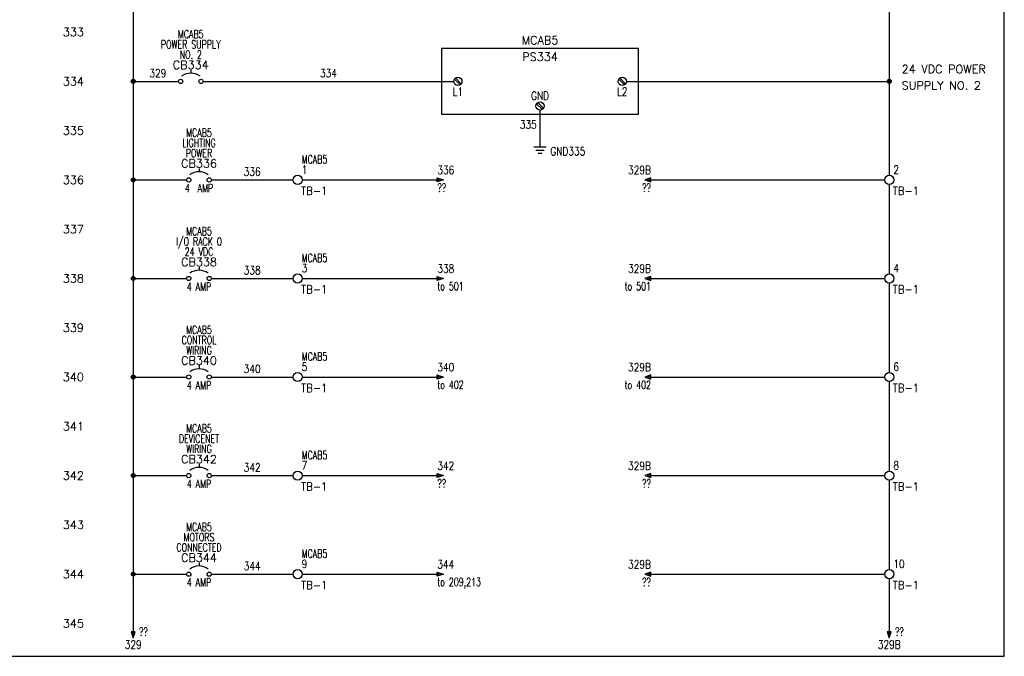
# Model space of a CAD drawing. Header units: inches. Extents: x 0 to 30, y 0 to 19.
# Tile 4 of 5: x 15 to 30, y 0 to 9.7. Entities that reach past the tile are written whole.
import ezdxf
from ezdxf.enums import TextEntityAlignment as Align

# ---------------------------------------------------------------- set-up
doc = ezdxf.new("R2010")
doc.units = ezdxf.units.IN
doc.header["$MEASUREMENT"] = 0
for name, color, linetype in [('BLK_14AWG', 252, 'Continuous'), ('DESC', 1, 'Continuous'), ('GRN', 76, 'Continuous'), ('LOC', 140, 'Continuous'), ('MISC', 30, 'Continuous'), ('RED_18AWG', 1, 'Continuous'), ('SYMS', 7, 'Continuous'), ('TAGS', 30, 'Continuous'), ('TERMS', 6, 'Continuous'), ('WHT_16AWG', 7, 'Continuous'), ('WIRECOPY', 52, 'Continuous'), ('WIRENO', 3, 'Continuous'), ('WIREREF', 52, 'Continuous'), ('XREF', 7, 'Continuous')]:
    doc.layers.add(name, color=color, linetype=linetype)
doc.layers.add('Viewports', color=3, linetype='Continuous', plot=False)
doc.styles.add('LEGACY', font='romans.shx')
doc.styles.add('ROMANS', font='ROMANS.shx', dxfattribs={"height": 0.125})
doc.styles.add('WD', font='romans.shx')

# ---------------------------------------------------------------- blocks, each defined once
blk = doc.blocks.new('HPS1SUP')
for p, q in [((-0.25, 0.5), (-0.25, -0.5)), ((2.75, 0.5), (-0.25, 0.5)), ((2.75, -0.5), (2.75, 0.5)), ((-0.052, 0.035), (0.035, -0.052)), ((-0.035, 0.052), (0.052, -0.035)), ((2.448, 0.035), (2.535, -0.052)), ((2.465, 0.052), (2.552, -0.035)), ((1.198, -0.34), (1.285, -0.427)), ((1.215, -0.323), (1.302, -0.41)), ((-0.25, -0.5), (2.75, -0.5))]:
    blk.add_line(p, q)
for centre in [(0, 0), (2.5, 0), (1.25, -0.375)]:
    blk.add_circle(centre, 0.0625)
at = {"style": 'LEGACY'}
for tag, p in [('INST', (1.25, 0.875)), ('LOC', (1.375, 0.625)), ('TAG1', (1.25, 0.375))]:
    blk.add_attdef(tag, text='', height=0.125, dxfattribs=at).set_placement(p, align=Align.MIDDLE_CENTER)
for tag, p in [('DESC1', (6.75, 0.375)), ('DESC2', (6.75, 0.125)), ('DESC3', (6.75, -0.125))]:
    blk.add_attdef(tag, p, '', height=0.125, dxfattribs=at)
at = {"flags": 1}
for tag, p, style in [('X4TERM01', (-0.062, 0), 'LEGACY'), ('ASSYCODE', (0, 0), 'ROMANS'), ('FAMILY', (0, 0), 'ROMANS'), ('CAT', (0, 0), 'ROMANS'), ('MFG', (0, 0), 'ROMANS'), ('X1TERM02', (2.562, 0), 'LEGACY'), ('X8TERM03', (1.25, -0.438), 'LEGACY')]:
    blk.add_attdef(tag, p, '', height=0.01, dxfattribs=dict(at, style=style))
at = {"linetype": 'Continuous', "style": 'LEGACY', "width": 0.8}
for tag, p in [('TERM01', (0, -0.094)), ('TERM02', (2.5, -0.094))]:
    blk.add_attdef(tag, text='', height=0.125, dxfattribs=at).set_placement(p, align=Align.TOP_CENTER)
blk.add_attdef('TERM03', text='', height=0.125, dxfattribs=at).set_placement((1.25, -0.281), align=Align.CENTER)
blk = doc.blocks.new('WDDOT')
for radius in [0.03, 0.0187, 0.00929]:
    blk.add_circle((0, 0), radius)
blk = doc.blocks.new('HA1S1')
for points in [[(0, 0), (0, 0.031), (0.094, 0), (0, -0.031), (0, 0)], [(0.011, 0.016), (0.011, -0.016), (0.058, 0), (0.011, 0.016)]]:
    blk.add_lwpolyline(points)
at = {"style": 'WD', "width": 0.8, "flags": 8}
blk.add_attdef('WIRENO', (0, 0.087), '', height=0.125, dxfattribs=at)
at = {"style": 'WD', "flags": 1}
for tag, p in [('SIGCODE', (-0.02, 0.047)), ('X4TERM01', (0, 0))]:
    blk.add_attdef(tag, p, '', height=0.01, dxfattribs=at)
at = {"style": 'WD', "width": 0.7}
for tag, p in [('XREF', (0, -0.181)), ('DESC1', (0, -0.356))]:
    blk.add_attdef(tag, p, '', height=0.125, dxfattribs=at)
blk = doc.blocks.new('HA1S3')
for points in [[(0, 0), (0, 0.031), (-0.094, 0), (0, -0.031), (0, 0)], [(-0.011, -0.016), (-0.011, 0.016), (-0.058, 0), (-0.011, -0.016)]]:
    blk.add_lwpolyline(points)
at = {"style": 'WD', "width": 0.8, "flags": 8}
blk.add_attdef('WIRENO', text='', height=0.125, dxfattribs=at).set_placement((0, 0.087), align=Align.RIGHT)
at = {"style": 'WD', "flags": 1}
blk.add_attdef('SIGCODE', text='', height=0.01, dxfattribs=at).set_placement((-0.02, 0.047), align=Align.RIGHT)
blk.add_attdef('X1TERM01', (0, 0), '', height=0.01, dxfattribs=at)
at = {"style": 'WD', "width": 0.7}
for tag, p in [('XREF', (0, -0.181)), ('DESC1', (0, -0.356))]:
    blk.add_attdef(tag, text='', height=0.125, dxfattribs=at).set_placement(p, align=Align.RIGHT)
blk = doc.blocks.new('HCB1')
blk.add_line((0, 0.173), (0, 0.126))
for centre in [(-0.155, 0), (0.155, 0)]:
    blk.add_circle(centre, 0.0322)
blk.add_arc((0, -0.109), 0.234, 53.1301, 126.8699)
at = {"style": 'WD', "width": 0.7}
for tag, p in [('INST', (0, 0.826)), ('LOC', (0, 0.656)), ('DESC1', (0, 0.5)), ('DESC2', (0, 0.344)), ('RATING1', (0, -0.188)), ('XREF', (0, -0.344))]:
    blk.add_attdef(tag, text='', height=0.125, dxfattribs=at).set_placement(p, align=Align.CENTER)
at = {"style": 'WD'}
blk.add_attdef('TAG1', text='', height=0.125, dxfattribs=at).set_placement((0, 0.188), align=Align.CENTER)
for tag, p in [('X2LINK', (0, 0.219)), ('X8LINK', (0, 0))]:
    blk.add_attdef(tag, p, '', height=0.01, dxfattribs=at)
for tag, p, height, flags in [('FAMILY', (0.205, 0.152), 0.01, 9), ('X4TERM01', (-0.188, 0), 0.0125, 1), ('X1TERM02', (0.188, 0), 0.0125, 1), ('CONTACT', (0.205, 0.133), 0.01, 9)]:
    blk.add_attdef(tag, p, '', height=height, dxfattribs=dict(at, flags=flags))
at = {"linetype": 'Continuous', "style": 'WD', "flags": 9}
for tag, p in [('ASSYCODE', (0.219, 0.062)), ('MFG', (0.228, 0.089)), ('CAT', (0.23, 0.108))]:
    blk.add_attdef(tag, text='', height=0.01, dxfattribs=at).set_placement(p, align=Align.CENTER)
at = {"linetype": 'Continuous', "style": 'WD', "flags": 8}
blk.add_attdef('TERM01', text='', height=0.125, dxfattribs=at).set_placement((-0.25, -0.031), align=Align.TOP_RIGHT)
blk.add_attdef('TERM02', text='', height=0.125, dxfattribs=at).set_placement((0.25, -0.031), align=Align.TOP_LEFT)
blk = doc.blocks.new('HT0002')
blk.add_circle((0, 0), 0.0699)
at = {"style": 'WD'}
for tag, p, width in [('INST', (0.062, 0.42), 0.7), ('LOC', (0.062, 0.25), 0.7), ('DESC1', (0.053, -0.385), 0.8)]:
    blk.add_attdef(tag, p, '', height=0.125, dxfattribs=dict(at, width=width))
at = {"linetype": 'Continuous', "style": 'WD'}
for tag, p, height, width, flags in [('TERM01', (0.062, 0.094), 0.125, 0.8, 8), ('TAGSTRIP', (0.053, -0.229), 0.125, 0.9, 8), ('CAT', (0.213, -0.406), 0.109, 0.8, 1), ('DESC2', (0.053, -0.541), 0.125, 0.8, 8), ('DESC3', (0.053, -0.698), 0.125, 0.8, 8)]:
    blk.add_attdef(tag, p, '', height=height, dxfattribs=dict(at, width=width, flags=flags))
at = {"style": 'WD', "flags": 1}
for tag, p, height in [('X4TERM01', (-0.07, 0), 0.0125), ('X4TERMDESC01', (-0.055, -0.023), 0.025), ('X2TERMDESC01', (-0.006, 0.029), 0.025), ('X2TERM01', (0, 0.07), 0.0125), ('STRIPSEQ', (0, 0), 0.00125), ('X2PIN01', (0.033, 0.084), 0.0125), ('X1TERMDESC01', (0.039, 0.007), 0.025), ('X1TERM01', (0.07, 0), 0.0125), ('X1PIN01', (0.087, 0.016), 0.0125), ('X4PIN01', (-0.114, -0.038), 0.0125), ('LINKTERM', (0, -0.002), 0.00125), ('X8TERM01', (0, -0.07), 0.0125), ('X8TERMDESC01', (0, -0.054), 0.025), ('X8PIN01', (0.026, -0.096), 0.0125)]:
    blk.add_attdef(tag, p, '', height=height, dxfattribs=at)
at = {"linetype": 'Continuous', "style": 'WD', "width": 0.8, "flags": 1}
blk.add_attdef('MFG', text='', height=0.109, dxfattribs=at).set_placement((0.088, -0.406), align=Align.RIGHT)
at = {"style": 'WD', "width": 0.7, "flags": 1}
blk.add_attdef('ASSYCODE', (0.062, -0.281), '', height=0.01, dxfattribs=at)
blk = doc.blocks.new('WD_WNH')
at = {"linetype": 'Continuous', "style": 'WD', "width": 0.8}
blk.add_attdef('WIRENO', text='', height=0.125, dxfattribs=at).set_placement((0, 0.062), align=Align.CENTER)
at = {"style": 'WD', "flags": 1}
for tag, p in [('W01USER', (0, 0.078)), ('W02USER', (0, 0.07)), ('W03USER', (0, 0.062)), ('W04USER', (0, 0.055)), ('W05USER', (0, 0.047)), ('W06USER', (0, 0.039)), ('W07USER', (0, 0.031)), ('W08USER', (0, 0.023)), ('W09USER', (0, 0.016)), ('W10USER', (0, 0.008))]:
    blk.add_attdef(tag, text='', height=0.005, dxfattribs=at).set_placement(p, align=Align.CENTER)
blk = doc.blocks.new('VGND2')
for p, q in [((0, -0.125), (0, 0)), ((0.09375, -0.125), (-0.09375, -0.125)), ((-0.0625, -0.171875), (0.0625, -0.171875)), ((-0.03125, -0.21875), (0.03125, -0.21875))]:
    blk.add_line(p, q)
at = {"style": 'WD', "width": 0.8}
for tag, p in [('INST', (0.15625, 0.125)), ('LOC', (0.15625, -0.03125)), ('TAG1', (0.15625, -0.1875)), ('DESC1', (0.15625, -0.34375)), ('DESC2', (0.15625, -0.5))]:
    blk.add_attdef(tag, text='', height=0.125, dxfattribs=at).set_placement(p, align=Align.MIDDLE_LEFT)
at = {"style": 'WD', "flags": 1}
for tag in ['ASSYCODE', 'X2TERM01', 'CAT', 'MFG', 'FAMILY']:
    blk.add_attdef(tag, (0, 0), '', height=0.01, dxfattribs=at)
blk = doc.blocks.new('WD_WNV')
at = {"linetype": 'Continuous', "style": 'WD', "width": 0.8}
blk.add_attdef('WIRENO', text='', height=0.125, dxfattribs=at).set_placement((-0.05, 0), align=Align.MIDDLE_RIGHT)
at = {"style": 'WD', "flags": 1}
for tag, p in [('W01USER', (-0.062, 0.094)), ('W02USER', (-0.062, 0.086)), ('W03USER', (-0.062, 0.078)), ('W04USER', (-0.062, 0.07)), ('W05USER', (-0.062, 0.062)), ('W06USER', (-0.062, 0.055)), ('W07USER', (-0.062, 0.047)), ('W08USER', (-0.062, 0.039)), ('W09USER', (-0.062, 0.031)), ('W10USER', (-0.062, 0.023))]:
    blk.add_attdef(tag, text='', height=0.005, dxfattribs=at).set_placement(p, align=Align.CENTER)
blk = doc.blocks.new('HA1S4')
for points in [[(0, 0), (-0.031, 0), (0, -0.094), (0.031, 0), (0, 0)], [(0.016, -0.011), (-0.016, -0.011), (0, -0.058), (0.016, -0.011)]]:
    blk.add_lwpolyline(points)
at = {"style": 'WD', "width": 0.7}
for tag, p in [('DESC1', (0.088, 0.113)), ('XREF', (0.088, -0.062))]:
    blk.add_attdef(tag, p, '', height=0.125, dxfattribs=at)
at = {"style": 'WD', "flags": 1}
for tag, p in [('X2TERM01', (0, 0)), ('SIGCODE', (0.035, -0.083))]:
    blk.add_attdef(tag, p, '', height=0.01, dxfattribs=at)
at = {"style": 'WD', "width": 0.8, "flags": 8}
blk.add_attdef('WIRENO', text='', height=0.125, dxfattribs=at).set_placement((0, -0.259), align=Align.CENTER)
blk = doc.blocks.new('WD_WCH')
at = {"linetype": 'Continuous', "style": 'WD', "width": 0.8}
blk.add_attdef('WIRECOPY', text='', height=0.125, dxfattribs=at).set_placement((0, 0.0625), align=Align.CENTER)

msp = doc.modelspace()

# ---------------------------------------------------------------- linework, layer by layer
at = {"layer": 'BLK_14AWG'}
for p, q in [((16.75, 12.5), (16.75, 0.375)), ((16.75, 8.749), (17.438, 8.749)), ((16.75, 7.25), (17.562, 7.25)), ((16.75, 5.75), (17.562, 5.75)), ((16.75, 4.25), (17.562, 4.25)), ((16.75, 2.75), (17.562, 2.75)), ((16.75, 1.25), (17.562, 1.25))]:
    msp.add_line(p, q, dxfattribs=at)
at = {"layer": 'GRN'}
msp.add_line((22.938, 7.873), (22.938, 8.312), dxfattribs=at)
at = {"layer": 'RED_18AWG'}
for p, q in [((17.812, 8.749), (21.625, 8.749)), ((17.938, 7.25), (19.18, 7.25)), ((19.32, 7.25), (21.375, 7.25)), ((24.625, 7.25), (28.18, 7.25)), ((17.938, 5.75), (19.18, 5.75)), ((19.32, 5.75), (21.375, 5.75)), ((24.625, 5.75), (28.18, 5.75)), ((17.938, 4.25), (19.18, 4.25)), ((19.32, 4.25), (21.375, 4.25)), ((24.625, 4.25), (28.18, 4.25)), ((17.938, 2.75), (19.18, 2.75)), ((19.32, 2.75), (21.375, 2.75)), ((24.625, 2.75), (28.18, 2.75)), ((17.938, 1.25), (19.18, 1.25)), ((19.32, 1.25), (21.375, 1.25)), ((24.625, 1.25), (28.18, 1.25))]:
    msp.add_line(p, q, dxfattribs=at)
at = {"layer": 'Viewports'}
msp.add_lwpolyline([(0, 0), (30, 0), (30, 19.02), (0, 19.02)], close=True, dxfattribs=at)
at = {"layer": 'WHT_16AWG'}
for p, q in [((28.25, 12.5), (28.25, 7.32)), ((24.25, 8.749), (28.25, 8.749)), ((28.25, 7.18), (28.25, 5.82)), ((28.25, 5.68), (28.25, 4.32)), ((28.25, 4.18), (28.25, 2.82)), ((28.25, 2.68), (28.25, 1.32)), ((28.25, 1.18), (28.25, 0.375))]:
    msp.add_line(p, q, dxfattribs=at)

# ---------------------------------------------------------------- block references
at = {"layer": 'SYMS'}
ref = msp.add_blockref('HCB1', (17.625, 8.749), dxfattribs=at)
ref.add_attrib('LOC', 'MCAB5', dxfattribs={"layer": 'LOC', "height": 0.125, "style": 'WD', "width": 0.7}).set_placement((17.625, 9.406), align=Align.CENTER)
ref.add_attrib('DESC2', 'NO. 2', dxfattribs={"layer": 'DESC', "height": 0.125, "style": 'WD', "width": 0.7}).set_placement((17.625, 9.093), align=Align.CENTER)
ref.add_attrib('DESC1', 'POWER SUPPLY', dxfattribs={"layer": 'DESC', "height": 0.125, "style": 'WD', "width": 0.7}).set_placement((17.625, 9.249), align=Align.CENTER)
ref.add_attrib('TAG1', 'CB334', dxfattribs={"layer": 'TAGS', "height": 0.125, "style": 'WD'}).set_placement((17.625, 8.937), align=Align.CENTER)
ref = msp.add_blockref('HPS1SUP', (21.688, 8.749), dxfattribs=at)
ref.add_attrib('TERM01', 'L1', dxfattribs={"layer": 'TERMS', "linetype": 'Continuous', "height": 0.125, "style": 'WD', "width": 0.8}).set_placement((21.688, 8.656), align=Align.TOP_CENTER)
ref.add_attrib('TERM02', 'L2', dxfattribs={"layer": 'TERMS', "linetype": 'Continuous', "height": 0.125, "style": 'WD', "width": 0.8}).set_placement((24.188, 8.656), align=Align.TOP_CENTER)
ref.add_attrib('TERM03', 'GND', dxfattribs={"layer": 'TERMS', "linetype": 'Continuous', "height": 0.125, "style": 'WD', "width": 0.8}).set_placement((22.938, 8.468), align=Align.CENTER)
ref.add_attrib('TAG1', 'PS334', dxfattribs={"layer": 'TAGS', "height": 0.125, "style": 'WD'}).set_placement((22.938, 9.124), align=Align.MIDDLE_CENTER)
ref.add_attrib('LOC', 'MCAB5', dxfattribs={"layer": 'LOC', "height": 0.125, "style": 'WD'}).set_placement((22.938, 9.375), align=Align.MIDDLE_CENTER)
ref.add_attrib('DESC1', '24 VDC POWER', (28.438, 8.874), dxfattribs={"layer": 'DESC', "height": 0.125, "style": 'WD'})
ref.add_attrib('DESC2', 'SUPPLY NO. 2', (28.438, 8.624), dxfattribs={"layer": 'DESC', "height": 0.125, "style": 'WD'})
for p in [(16.75, 8.749), (28.25, 8.749), (16.75, 7.25), (16.75, 5.75), (16.75, 4.25), (16.75, 2.75), (16.75, 1.25)]:
    msp.add_blockref('WDDOT', p, dxfattribs=at)
ref = msp.add_blockref('HCB1', (17.75, 7.25), dxfattribs=at)
ref.add_attrib('RATING1', '4  AMP', dxfattribs={"layer": 'MISC', "height": 0.125, "style": 'WD', "width": 0.7}).set_placement((17.75, 7.062), align=Align.CENTER)
ref.add_attrib('LOC', 'MCAB5', dxfattribs={"layer": 'LOC', "height": 0.125, "style": 'WD', "width": 0.7}).set_placement((17.75, 7.906), align=Align.CENTER)
ref.add_attrib('DESC2', 'POWER', dxfattribs={"layer": 'DESC', "height": 0.125, "style": 'WD', "width": 0.7}).set_placement((17.75, 7.594), align=Align.CENTER)
ref.add_attrib('DESC1', 'LIGHTING', dxfattribs={"layer": 'DESC', "height": 0.125, "style": 'WD', "width": 0.7}).set_placement((17.75, 7.75), align=Align.CENTER)
ref.add_attrib('TAG1', 'CB336', dxfattribs={"layer": 'TAGS', "height": 0.125, "style": 'WD'}).set_placement((17.75, 7.438), align=Align.CENTER)
ref = msp.add_blockref('VGND2', (22.938, 7.873), dxfattribs=at)
ref.add_attrib('TAG1', 'GND335', dxfattribs={"layer": 'TAGS', "height": 0.125, "style": 'WD', "width": 0.8}).set_placement((23.094, 7.686), align=Align.MIDDLE_LEFT)
ref = msp.add_blockref('HT0002', (19.25, 7.25), dxfattribs=at)
ref.add_attrib('TERM01', '1', (19.312, 7.344), dxfattribs={"layer": 'TERMS', "linetype": 'Continuous', "height": 0.125, "style": 'WD', "width": 0.8, "flags": 8})
ref.add_attrib('LOC', 'MCAB5', (19.312, 7.5), dxfattribs={"layer": 'LOC', "height": 0.125, "style": 'WD', "width": 0.7})
ref.add_attrib('TAGSTRIP', 'TB-1', (19.303, 7.021), dxfattribs={"layer": 'TAGS', "linetype": 'Continuous', "height": 0.125, "style": 'WD', "width": 0.9, "flags": 8})
ref = msp.add_blockref('HA1S1', (21.375, 7.25), dxfattribs=at)
ref.add_attrib('WIRENO', '336', (21.375, 7.338), dxfattribs={"layer": 'WIREREF', "height": 0.125, "style": 'WD', "width": 0.8, "flags": 8})
ref.add_attrib('XREF', '??', (21.375, 7.069), dxfattribs={"layer": 'XREF', "height": 0.125, "style": 'WD', "width": 0.7})
ref = msp.add_blockref('HA1S3', (24.625, 7.25), dxfattribs=at)
ref.add_attrib('WIRENO', '329B', dxfattribs={"layer": 'WIREREF', "height": 0.125, "style": 'WD', "width": 0.8, "flags": 8}).set_placement((24.625, 7.338), align=Align.RIGHT)
ref.add_attrib('XREF', '??', dxfattribs={"layer": 'XREF', "height": 0.125, "style": 'WD', "width": 0.7}).set_placement((24.625, 7.069), align=Align.RIGHT)
ref = msp.add_blockref('HT0002', (28.25, 7.25), dxfattribs=at)
ref.add_attrib('TERM01', '2', (28.312, 7.344), dxfattribs={"layer": 'TERMS', "linetype": 'Continuous', "height": 0.125, "style": 'WD', "width": 0.8, "flags": 8})
ref.add_attrib('TAGSTRIP', 'TB-1', (28.303, 7.021), dxfattribs={"layer": 'TAGS', "linetype": 'Continuous', "height": 0.125, "style": 'WD', "width": 0.9, "flags": 8})
ref = msp.add_blockref('HCB1', (17.75, 5.75), dxfattribs=at)
ref.add_attrib('RATING1', '4 AMP', dxfattribs={"layer": 'MISC', "height": 0.125, "style": 'WD', "width": 0.7}).set_placement((17.75, 5.562), align=Align.CENTER)
ref.add_attrib('LOC', 'MCAB5', dxfattribs={"layer": 'LOC', "height": 0.125, "style": 'WD', "width": 0.7}).set_placement((17.75, 6.406), align=Align.CENTER)
ref.add_attrib('DESC2', '24 VDC', dxfattribs={"layer": 'DESC', "height": 0.125, "style": 'WD', "width": 0.7}).set_placement((17.75, 6.094), align=Align.CENTER)
ref.add_attrib('DESC1', 'I/O RACK 0', dxfattribs={"layer": 'DESC', "height": 0.125, "style": 'WD', "width": 0.7}).set_placement((17.75, 6.25), align=Align.CENTER)
ref.add_attrib('TAG1', 'CB338', dxfattribs={"layer": 'TAGS', "height": 0.125, "style": 'WD'}).set_placement((17.75, 5.938), align=Align.CENTER)
ref = msp.add_blockref('HT0002', (19.25, 5.75), dxfattribs=at)
ref.add_attrib('TERM01', '3', (19.312, 5.844), dxfattribs={"layer": 'TERMS', "linetype": 'Continuous', "height": 0.125, "style": 'WD', "width": 0.8, "flags": 8})
ref.add_attrib('LOC', 'MCAB5', (19.312, 6), dxfattribs={"layer": 'LOC', "height": 0.125, "style": 'WD', "width": 0.7})
ref.add_attrib('TAGSTRIP', 'TB-1', (19.303, 5.521), dxfattribs={"layer": 'TAGS', "linetype": 'Continuous', "height": 0.125, "style": 'WD', "width": 0.9, "flags": 8})
ref = msp.add_blockref('HA1S1', (21.375, 5.75), dxfattribs=at)
ref.add_attrib('WIRENO', '338', (21.375, 5.837), dxfattribs={"layer": 'WIREREF', "height": 0.125, "style": 'WD', "width": 0.8, "flags": 8})
ref.add_attrib('XREF', 'to 501', (21.375, 5.569), dxfattribs={"layer": 'XREF', "height": 0.125, "style": 'WD', "width": 0.7})
ref = msp.add_blockref('HA1S3', (24.625, 5.75), dxfattribs=at)
ref.add_attrib('WIRENO', '329B', dxfattribs={"layer": 'WIREREF', "height": 0.125, "style": 'WD', "width": 0.8, "flags": 8}).set_placement((24.625, 5.837), align=Align.RIGHT)
ref.add_attrib('XREF', 'to 501', dxfattribs={"layer": 'XREF', "height": 0.125, "style": 'WD', "width": 0.7}).set_placement((24.625, 5.569), align=Align.RIGHT)
ref = msp.add_blockref('HT0002', (28.25, 5.75), dxfattribs=at)
ref.add_attrib('TERM01', '4', (28.312, 5.844), dxfattribs={"layer": 'TERMS', "linetype": 'Continuous', "height": 0.125, "style": 'WD', "width": 0.8, "flags": 8})
ref.add_attrib('TAGSTRIP', 'TB-1', (28.303, 5.521), dxfattribs={"layer": 'TAGS', "linetype": 'Continuous', "height": 0.125, "style": 'WD', "width": 0.9, "flags": 8})
ref = msp.add_blockref('HCB1', (17.75, 4.25), dxfattribs=at)
ref.add_attrib('RATING1', '4 AMP', dxfattribs={"layer": 'MISC', "height": 0.125, "style": 'WD', "width": 0.7}).set_placement((17.75, 4.062), align=Align.CENTER)
ref.add_attrib('LOC', 'MCAB5', dxfattribs={"layer": 'LOC', "height": 0.125, "style": 'WD', "width": 0.7}).set_placement((17.75, 4.906), align=Align.CENTER)
ref.add_attrib('DESC2', 'WIRING', dxfattribs={"layer": 'DESC', "height": 0.125, "style": 'WD', "width": 0.7}).set_placement((17.75, 4.594), align=Align.CENTER)
ref.add_attrib('DESC1', 'CONTROL', dxfattribs={"layer": 'DESC', "height": 0.125, "style": 'WD', "width": 0.7}).set_placement((17.75, 4.75), align=Align.CENTER)
ref.add_attrib('TAG1', 'CB340', dxfattribs={"layer": 'TAGS', "height": 0.125, "style": 'WD'}).set_placement((17.75, 4.438), align=Align.CENTER)
ref = msp.add_blockref('HT0002', (19.25, 4.25), dxfattribs=at)
ref.add_attrib('TERM01', '5', (19.312, 4.344), dxfattribs={"layer": 'TERMS', "linetype": 'Continuous', "height": 0.125, "style": 'WD', "width": 0.8, "flags": 8})
ref.add_attrib('LOC', 'MCAB5', (19.312, 4.5), dxfattribs={"layer": 'LOC', "height": 0.125, "style": 'WD', "width": 0.7})
ref.add_attrib('TAGSTRIP', 'TB-1', (19.303, 4.021), dxfattribs={"layer": 'TAGS', "linetype": 'Continuous', "height": 0.125, "style": 'WD', "width": 0.9, "flags": 8})
ref = msp.add_blockref('HA1S1', (21.375, 4.25), dxfattribs=at)
ref.add_attrib('WIRENO', '340', (21.375, 4.338), dxfattribs={"layer": 'WIREREF', "height": 0.125, "style": 'WD', "width": 0.8, "flags": 8})
ref.add_attrib('XREF', 'to 402', (21.375, 4.069), dxfattribs={"layer": 'XREF', "height": 0.125, "style": 'WD', "width": 0.7})
ref = msp.add_blockref('HA1S3', (24.625, 4.25), dxfattribs=at)
ref.add_attrib('WIRENO', '329B', dxfattribs={"layer": 'WIREREF', "height": 0.125, "style": 'WD', "width": 0.8, "flags": 8}).set_placement((24.625, 4.338), align=Align.RIGHT)
ref.add_attrib('XREF', 'to 402', dxfattribs={"layer": 'XREF', "height": 0.125, "style": 'WD', "width": 0.7}).set_placement((24.625, 4.069), align=Align.RIGHT)
ref = msp.add_blockref('HT0002', (28.25, 4.25), dxfattribs=at)
ref.add_attrib('TERM01', '6', (28.312, 4.344), dxfattribs={"layer": 'TERMS', "linetype": 'Continuous', "height": 0.125, "style": 'WD', "width": 0.8, "flags": 8})
ref.add_attrib('TAGSTRIP', 'TB-1', (28.303, 4.021), dxfattribs={"layer": 'TAGS', "linetype": 'Continuous', "height": 0.125, "style": 'WD', "width": 0.9, "flags": 8})
ref = msp.add_blockref('HCB1', (17.75, 2.75), dxfattribs=at)
ref.add_attrib('RATING1', '4 AMP', dxfattribs={"layer": 'MISC', "height": 0.125, "style": 'WD', "width": 0.7}).set_placement((17.75, 2.562), align=Align.CENTER)
ref.add_attrib('LOC', 'MCAB5', dxfattribs={"layer": 'LOC', "height": 0.125, "style": 'WD', "width": 0.7}).set_placement((17.75, 3.406), align=Align.CENTER)
ref.add_attrib('DESC2', 'WIRING', dxfattribs={"layer": 'DESC', "height": 0.125, "style": 'WD', "width": 0.7}).set_placement((17.75, 3.094), align=Align.CENTER)
ref.add_attrib('DESC1', 'DEVICENET', dxfattribs={"layer": 'DESC', "height": 0.125, "style": 'WD', "width": 0.7}).set_placement((17.75, 3.25), align=Align.CENTER)
ref.add_attrib('TAG1', 'CB342', dxfattribs={"layer": 'TAGS', "height": 0.125, "style": 'WD'}).set_placement((17.75, 2.938), align=Align.CENTER)
ref = msp.add_blockref('HT0002', (19.25, 2.75), dxfattribs=at)
ref.add_attrib('TERM01', '7', (19.312, 2.844), dxfattribs={"layer": 'TERMS', "linetype": 'Continuous', "height": 0.125, "style": 'WD', "width": 0.8, "flags": 8})
ref.add_attrib('LOC', 'MCAB5', (19.312, 3), dxfattribs={"layer": 'LOC', "height": 0.125, "style": 'WD', "width": 0.7})
ref.add_attrib('TAGSTRIP', 'TB-1', (19.303, 2.521), dxfattribs={"layer": 'TAGS', "linetype": 'Continuous', "height": 0.125, "style": 'WD', "width": 0.9, "flags": 8})
ref = msp.add_blockref('HA1S1', (21.375, 2.75), dxfattribs=at)
ref.add_attrib('WIRENO', '342', (21.375, 2.837), dxfattribs={"layer": 'WIREREF', "height": 0.125, "style": 'WD', "width": 0.8, "flags": 8})
ref.add_attrib('XREF', '??', (21.375, 2.569), dxfattribs={"layer": 'XREF', "height": 0.125, "style": 'WD', "width": 0.7})
ref = msp.add_blockref('HA1S3', (24.625, 2.75), dxfattribs=at)
ref.add_attrib('WIRENO', '329B', dxfattribs={"layer": 'WIREREF', "height": 0.125, "style": 'WD', "width": 0.8, "flags": 8}).set_placement((24.625, 2.837), align=Align.RIGHT)
ref.add_attrib('XREF', '??', dxfattribs={"layer": 'XREF', "height": 0.125, "style": 'WD', "width": 0.7}).set_placement((24.625, 2.569), align=Align.RIGHT)
ref = msp.add_blockref('HT0002', (28.25, 2.75), dxfattribs=at)
ref.add_attrib('TERM01', '8', (28.312, 2.844), dxfattribs={"layer": 'TERMS', "linetype": 'Continuous', "height": 0.125, "style": 'WD', "width": 0.8, "flags": 8})
ref.add_attrib('TAGSTRIP', 'TB-1', (28.303, 2.521), dxfattribs={"layer": 'TAGS', "linetype": 'Continuous', "height": 0.125, "style": 'WD', "width": 0.9, "flags": 8})
ref = msp.add_blockref('HCB1', (17.75, 1.25), dxfattribs=at)
ref.add_attrib('RATING1', '4 AMP', dxfattribs={"layer": 'MISC', "height": 0.125, "style": 'WD', "width": 0.7}).set_placement((17.75, 1.062), align=Align.CENTER)
ref.add_attrib('LOC', 'MCAB5', dxfattribs={"layer": 'LOC', "height": 0.125, "style": 'WD', "width": 0.7}).set_placement((17.75, 1.906), align=Align.CENTER)
ref.add_attrib('DESC2', 'CONNECTED', dxfattribs={"layer": 'DESC', "height": 0.125, "style": 'WD', "width": 0.7}).set_placement((17.75, 1.594), align=Align.CENTER)
ref.add_attrib('DESC1', 'MOTORS', dxfattribs={"layer": 'DESC', "height": 0.125, "style": 'WD', "width": 0.7}).set_placement((17.75, 1.75), align=Align.CENTER)
ref.add_attrib('TAG1', 'CB344', dxfattribs={"layer": 'TAGS', "height": 0.125, "style": 'WD'}).set_placement((17.75, 1.438), align=Align.CENTER)
ref = msp.add_blockref('HT0002', (19.25, 1.25), dxfattribs=at)
ref.add_attrib('TERM01', '9', (19.312, 1.344), dxfattribs={"layer": 'TERMS', "linetype": 'Continuous', "height": 0.125, "style": 'WD', "width": 0.8, "flags": 8})
ref.add_attrib('LOC', 'MCAB5', (19.312, 1.5), dxfattribs={"layer": 'LOC', "height": 0.125, "style": 'WD', "width": 0.7})
ref.add_attrib('TAGSTRIP', 'TB-1', (19.303, 1.021), dxfattribs={"layer": 'TAGS', "linetype": 'Continuous', "height": 0.125, "style": 'WD', "width": 0.9, "flags": 8})
ref = msp.add_blockref('HA1S1', (21.375, 1.25), dxfattribs=at)
ref.add_attrib('WIRENO', '344', (21.375, 1.337), dxfattribs={"layer": 'WIREREF', "height": 0.125, "style": 'WD', "width": 0.8, "flags": 8})
ref.add_attrib('XREF', 'to 209,213', (21.375, 1.069), dxfattribs={"layer": 'XREF', "height": 0.125, "style": 'WD', "width": 0.7})
ref = msp.add_blockref('HA1S3', (24.625, 1.25), dxfattribs=at)
ref.add_attrib('WIRENO', '329B', dxfattribs={"layer": 'WIREREF', "height": 0.125, "style": 'WD', "width": 0.8, "flags": 8}).set_placement((24.625, 1.337), align=Align.RIGHT)
ref.add_attrib('XREF', '??', dxfattribs={"layer": 'XREF', "height": 0.125, "style": 'WD', "width": 0.7}).set_placement((24.625, 1.069), align=Align.RIGHT)
ref = msp.add_blockref('HT0002', (28.25, 1.25), dxfattribs=at)
ref.add_attrib('TERM01', '10', (28.312, 1.344), dxfattribs={"layer": 'TERMS', "linetype": 'Continuous', "height": 0.125, "style": 'WD', "width": 0.8, "flags": 8})
ref.add_attrib('TAGSTRIP', 'TB-1', (28.303, 1.021), dxfattribs={"layer": 'TAGS', "linetype": 'Continuous', "height": 0.125, "style": 'WD', "width": 0.9, "flags": 8})
ref = msp.add_blockref('HA1S4', (16.75, 0.375), dxfattribs=at)
ref.add_attrib('WIRENO', '329', dxfattribs={"layer": 'WIREREF', "height": 0.125, "style": 'WD', "width": 0.8, "flags": 8}).set_placement((16.75, 0.116), align=Align.CENTER)
ref.add_attrib('XREF', '??', (16.837, 0.312), dxfattribs={"layer": 'XREF', "height": 0.125, "style": 'WD', "width": 0.7})
ref = msp.add_blockref('HA1S4', (28.25, 0.375), dxfattribs=at)
ref.add_attrib('WIRENO', '329B', dxfattribs={"layer": 'WIREREF', "height": 0.125, "style": 'WD', "width": 0.8, "flags": 8}).set_placement((28.25, 0.116), align=Align.CENTER)
ref.add_attrib('XREF', '??', (28.337, 0.312), dxfattribs={"layer": 'XREF', "height": 0.125, "style": 'WD', "width": 0.7})
at = {"layer": 'WIRECOPY'}
ref = msp.add_blockref('WD_WCH', (17.125, 8.749), dxfattribs=at)
ref.add_attrib('WIRECOPY', '329', dxfattribs={"linetype": 'Continuous', "height": 0.125, "style": 'WD', "width": 0.8}).set_placement((17.125, 8.812), align=Align.CENTER)
at = {"layer": 'WIRENO'}
ref = msp.add_blockref('WD_WNH', (19.719, 8.749), dxfattribs=at)
ref.add_attrib('WIRENO', '334', dxfattribs={"linetype": 'Continuous', "height": 0.125, "style": 'WD', "width": 0.8}).set_placement((19.719, 8.812), align=Align.CENTER)
ref = msp.add_blockref('WD_WNV', (22.938, 8.093), dxfattribs=at)
ref.add_attrib('WIRENO', '335', dxfattribs={"linetype": 'Continuous', "height": 0.125, "style": 'WD', "width": 0.8}).set_placement((22.888, 8.093), align=Align.MIDDLE_RIGHT)
ref = msp.add_blockref('WD_WNH', (18.559, 7.25), dxfattribs=at)
ref.add_attrib('WIRENO', '336', dxfattribs={"linetype": 'Continuous', "height": 0.125, "style": 'WD', "width": 0.8}).set_placement((18.559, 7.312), align=Align.CENTER)
ref = msp.add_blockref('WD_WNH', (18.559, 5.75), dxfattribs=at)
ref.add_attrib('WIRENO', '338', dxfattribs={"linetype": 'Continuous', "height": 0.125, "style": 'WD', "width": 0.8}).set_placement((18.559, 5.812), align=Align.CENTER)
ref = msp.add_blockref('WD_WNH', (18.559, 4.25), dxfattribs=at)
ref.add_attrib('WIRENO', '340', dxfattribs={"linetype": 'Continuous', "height": 0.125, "style": 'WD', "width": 0.8}).set_placement((18.559, 4.312), align=Align.CENTER)
ref = msp.add_blockref('WD_WNH', (18.559, 2.75), dxfattribs=at)
ref.add_attrib('WIRENO', '342', dxfattribs={"linetype": 'Continuous', "height": 0.125, "style": 'WD', "width": 0.8}).set_placement((18.559, 2.812), align=Align.CENTER)
ref = msp.add_blockref('WD_WNH', (18.559, 1.25), dxfattribs=at)
ref.add_attrib('WIRENO', '344', dxfattribs={"linetype": 'Continuous', "height": 0.125, "style": 'WD', "width": 0.8}).set_placement((18.559, 1.312), align=Align.CENTER)

# ---------------------------------------------------------------- texts
at = {"layer": 'MISC', "style": 'WD'}
for s, p in [('333', (16, 9.5)), ('334', (16, 8.75)), ('335', (16, 8)), ('336', (16, 7.25)), ('337', (16, 6.5)), ('338', (16, 5.75)), ('339', (16, 5)), ('340', (16, 4.25)), ('341', (16, 3.5)), ('342', (16, 2.75)), ('343', (16, 2)), ('344', (16, 1.25)), ('345', (16, 0.5))]:
    msp.add_text(s, height=0.125, dxfattribs=at).set_placement(p, align=Align.MIDDLE_RIGHT)

doc.saveas('drawing.dxf')
